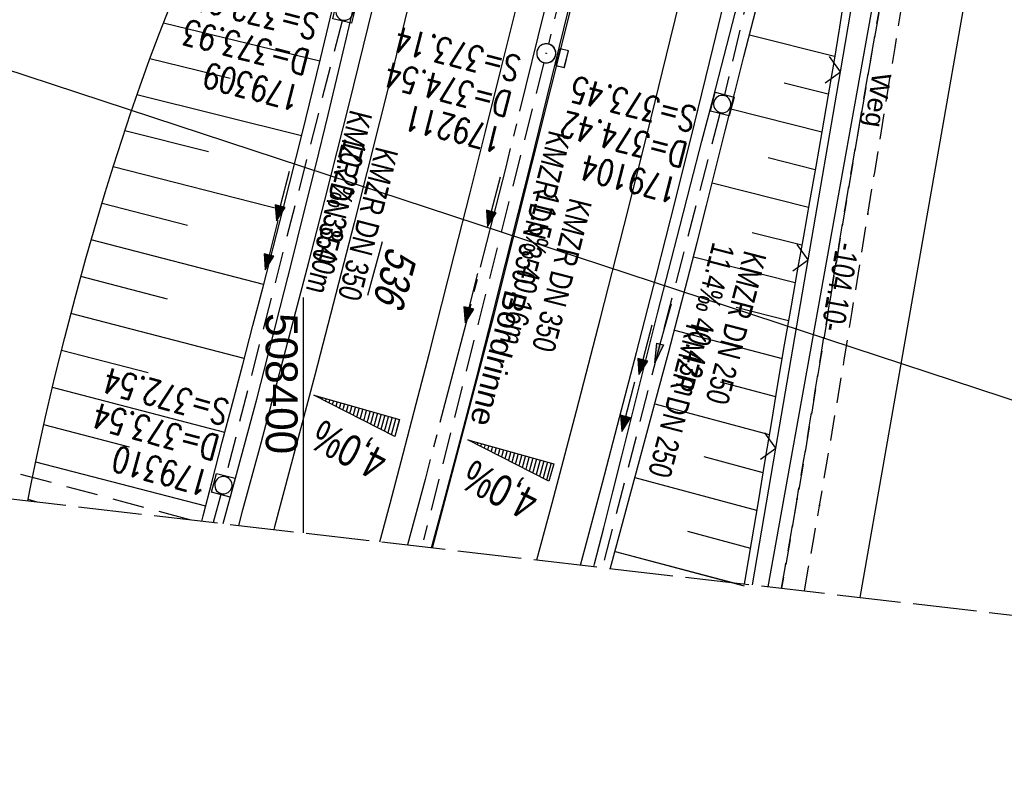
# Model space of a CAD drawing. Extents: x 508275 to 508667, y 447201 to 448341.
# Tile 2 of 33: x 508378 to 508455, y 447201 to 447260. Entities that reach past the tile are written whole.
import ezdxf

# ---------------------------------------------------------------- set-up
doc = ezdxf.new("R2010")
doc.units = 0
doc.header["$LTSCALE"] = 10
doc.header["$MEASUREMENT"] = 0
for name, pattern in [('ACHSE', [5.5, 4, -0.5, 0.5, -0.5]), ('AUSGEZOGEN', [0]), ('LT00', [0]), ('LT11', [0.3, 0.2, -0.1]), ('LT14', [0.6, 0.5, -0.1]), ('LT17', [0.15, 0.1, -0.05]), ('STRICHLINIE2', [0.375, 0.25, -0.125])]:
    doc.linetypes.add(name, pattern=pattern)
doc.layers.get('0').update_dxf_attribs({"linetype": 'LT00'})
for name, color, linetype in [('--EK_FBR', 250, 'LT00'), ('--EK_Halt-Pfeil', 4, 'LT00'), ('--EK_Haltung', 7, 'STRICHLINIE2'), ('--EK_Haltung-Text', 140, 'LT00'), ('--EK_Schacht-Text', 5, 'LT00'), ('--EK_ST-93-1', 30, 'LT17'), ('--EL_DFK_AB_L', 21, 'LT00'), ('--EL_Halt-Pfeil', 4, 'LT00'), ('--EL_Haltung', 182, 'STRICHLINIE2'), ('--EL_Haltung-Text', 182, 'LT00'), ('-AX-093', 35, 'ACHSE'), ('-QUE-40O', 11, 'Continuous'), ('-QUE-40W', 11, 'Continuous'), ('ABSTAND', 8, 'LT00'), ('DFK_AB_FLNR', 7, 'Continuous'), ('DFK_AB_L', 21, 'LT00'), ('DFK_KATASTER', 250, 'LT00'), ('FELDWEG_TEXT', 250, 'Continuous'), ('PFEIL', 140, 'AUSGEZOGEN'), ('RINNE_TEXT', 11, 'Continuous'), ('STROM_FREILTG', 80, 'STROMFREILEITUNG'), ('V126_AFBR_BAB', 250, 'LT00'), ('V126_BOESCH', 250, 'LT00'), ('V126_BOSCHUNG', 250, 'LT00'), ('V126_FELDWEG', 250, 'LT11'), ('V126_GRABEN', 250, 'LT00'), ('V126_H_BORD', 8, 'LT00'), ('V126_KA_MULD', 182, 'LT00'), ('V126_KA_PRUF', 182, 'LT00'), ('V126_LD_MARK', 250, 'LT00'), ('V126_RASTER', 250, 'LT00'), ('V126_SINKK', 182, 'LT00'), ('V126_ZAUN', 40, 'LT00'), ('V127_AFBR_BAB', 250, 'LT00'), ('V127_BOESCH', 250, 'LT00'), ('V127_BOSCHUNG', 250, 'LT00'), ('V127_FELDWEG', 250, 'LT11'), ('V127_GRABEN', 250, 'LT00'), ('V127_H_BORD', 8, 'LT00'), ('V127_KA_MULD', 182, 'LT00'), ('V127_KA_PRUF', 182, 'LT00'), ('V127_LD_MARK', 250, 'LT00'), ('V127_SINKK', 182, 'LT00'), ('V127_ZAUN', 40, 'LT00')]:
    doc.layers.add(name, color=color, linetype=linetype)
doc.layers.add('-BLATT_126-RAND', color=7, linetype='LT14', plot=False)
doc.styles.add('Arial', font='ARIAL.TTF')
doc.styles.add('Beschrift', font='ARIAL.TTF')
doc.styles.add('Haltungsbeschriftung', font='ARIAL.TTF', dxfattribs={"width": 0.75})
doc.styles.add('schachtbeschriftung', font='romans.shx', dxfattribs={"width": 0.75, "height": 2})
doc.styles.get("Standard").update_dxf_attribs({"font": 'ARIAL.TTF'})
doc.styles.add('Strom', font='txt-alt.shx')
doc.linetypes.add('STROMFREILEITUNG', pattern='A,12.7,-5.5,["xx",Strom,S=2.5,R=0,X=-2.6,Y=-0.85],-4.35', length=22.55)

# ---------------------------------------------------------------- blocks, each defined once
blk = doc.blocks.new('SYMB0003')
at = {"color": 0, "linetype": 'ByBlock'}
for p, q in [((-0.015712, 0), (0.010166, 0.012015)), ((0, -0.021257), (-0.015712, 0)), ((0.010166, 0.012015), (0, -0.021257))]:
    blk.add_line(p, q, dxfattribs=at)
for points in [[(-0.031395, 0.499013), (-0.093691, 0.491144), (-0.154509, 0.475528), (-0.21289, 0.452414), (-0.267913, 0.422164), (-0.318712, 0.385257), (-0.364484, 0.342274), (-0.404509, 0.293893), (-0.438154, 0.240877), (-0.464888, 0.184062), (-0.484292, 0.124345), (-0.496058, 0.062667), (-0.5, 0)], [(-0.5, 0), (-0.496058, -0.062667), (-0.484292, -0.124345), (-0.464888, -0.184062), (-0.438154, -0.240877), (-0.404509, -0.293893), (-0.364485, -0.342274), (-0.318712, -0.385257), (-0.267914, -0.422164), (-0.21289, -0.452414), (-0.154509, -0.475529), (-0.093691, -0.491144), (-0.031395, -0.499014), (0.031395, -0.499014)], [(0.5, 0), (0.496057, 0.062667), (0.484292, 0.124345), (0.464888, 0.184062), (0.438153, 0.240877), (0.404509, 0.293893), (0.364484, 0.342274), (0.318712, 0.385257), (0.267913, 0.422164), (0.21289, 0.452414), (0.154509, 0.475528), (0.093691, 0.491144), (0.031395, 0.499013), (-0.031395, 0.499013)], [(0.031395, -0.499014), (0.093691, -0.491144), (0.154509, -0.475529), (0.21289, -0.452414), (0.267914, -0.422164), (0.318712, -0.385257), (0.364485, -0.342274), (0.404509, -0.293893), (0.438154, -0.240877), (0.464889, -0.184062), (0.484292, -0.124345), (0.496058, -0.062667), (0.5, 0)]]:
    blk.add_lwpolyline(points, dxfattribs=at)
blk = doc.blocks.new('SYMB0011')
at = {"color": 0, "linetype": 'ByBlock'}
for p, q in [((0.5, 0), (-0.5, 0)), ((0, 0.5), (0, -0.5))]:
    blk.add_line(p, q, dxfattribs=at)
blk = doc.blocks.new('SYMB0024')
at = {"color": 0, "linetype": 'ByBlock'}
for p, q in [((-0.5, 0.5), (0, 0)), ((0, 0), (0.5, 0.5))]:
    blk.add_line(p, q, dxfattribs=at)
blk = doc.blocks.new('Pfreil3')
at = {"layer": 'PFEIL'}
blk.add_hatch(color=256, dxfattribs=at).paths.add_polyline_path([(-1.549, 0.273), (-1.549, -0.273), (0, 0)])
for p, q in [((-1.549, 0), (-4.831, 0)), ((-1.549, -0.273), (-1.549, 0.273)), ((-1.549, 0.273), (0, 0)), ((0, 0), (-1.549, -0.273))]:
    blk.add_line(p, q, dxfattribs=at)
blk = doc.blocks.new('SYMB0652')
at = {"color": 0, "linetype": 'ByBlock'}
blk.add_lwpolyline([(-0.15, -0.075), (0.15, -0.075), (0.15, 0.075), (-0.15, 0.075), (-0.15, -0.075)], dxfattribs=at)
blk = doc.blocks.new('SYMB1210')
at = {"color": 0, "linetype": 'ByBlock'}
blk.add_line((0.018815, -0.179014), (0.055623, -0.17119), dxfattribs=at)
for points in [[(-0.2, -0.2), (-0.2, 0.2), (0.2, 0.2), (0.2, -0.2), (-0.2, -0.2)], [(0.018815, 0.179014), (-0.018815, 0.179014), (-0.055623, 0.17119), (-0.09, 0.155885), (-0.120444, 0.133766), (-0.145623, 0.105801), (-0.164438, 0.073213), (-0.176067, 0.037424), (-0.18, 0)], [(-0.18, 0), (-0.176067, -0.037424), (-0.164438, -0.073213), (-0.145623, -0.105801), (-0.120444, -0.133766), (-0.09, -0.155885), (-0.055623, -0.17119), (-0.018815, -0.179014), (0.018815, -0.179014)], [(0.18, 0), (0.176067, 0.037424), (0.164438, 0.073213), (0.145623, 0.105801), (0.120444, 0.133766), (0.09, 0.155885), (0.055623, 0.17119), (0.018815, 0.179014)], [(0.055623, -0.17119), (0.09, -0.155885), (0.120444, -0.133766), (0.145623, -0.105801), (0.164438, -0.073213), (0.176067, -0.037424), (0.18, 0)]]:
    blk.add_lwpolyline(points, dxfattribs=at)
blk = doc.blocks.new('SYMB0070')
at = {"color": 0, "linetype": 'ByBlock'}
for p, q in [((-0.5, 0), (0.2, 0)), ((0.5, 0), (0.2, 0.1)), ((0.2, 0.1), (0.2, 0)), ((0.468, 0), (0.21, 0.086)), ((0.21, 0.086), (0.21, -0.086)), ((0.21, -0.086), (0.468, 0)), ((0.22, -0.072), (0.437, 0)), ((0.23, -0.058), (0.405, 0)), ((0.24, -0.045), (0.374, 0)), ((0.342, 0), (0.25, 0.031)), ((0.25, 0.031), (0.25, -0.031)), ((0.25, -0.031), (0.342, 0)), ((0.26, -0.017), (0.31, 0)), ((0.27, -0.003), (0.279, 0))]:
    blk.add_line(p, q, dxfattribs=at)
for points in [[(0.2, 0), (0.2, -0.1), (0.5, 0)], [(0.437, 0), (0.22, 0.072), (0.22, -0.072)], [(0.405, 0), (0.23, 0.058), (0.23, -0.058)], [(0.374, 0), (0.24, 0.045), (0.24, -0.045)], [(0.31, 0), (0.26, 0.017), (0.26, -0.017)], [(0.279, 0), (0.27, 0.003), (0.27, -0.003)]]:
    blk.add_lwpolyline(points, dxfattribs=at)

msp = doc.modelspace()

# ---------------------------------------------------------------- hatches: boundary and pattern name
at = {"layer": '-QUE-40O'}
h = msp.add_hatch(dxfattribs=at)
h.set_pattern_fill('LT_0', color=256, scale=0.3, angle=254.27997, style=0, pattern_type=2)
h.set_pattern_definition([(254.279973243, (88793.88188, -83715.4385), (0.28877913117, -0.08128107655), [0.3])])
h.paths.add_polyline_path([(508412.921, 447226.829), (508419.659, 447224.932), (508419.28, 447223.584)])
at = {"layer": '-QUE-40W'}
h = msp.add_hatch(dxfattribs=at)
h.set_pattern_fill('LT_0', color=256, scale=0.3, angle=254.27997, style=0, pattern_type=2)
h.set_pattern_definition([(254.279973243, (88795.2492, -83715.72953), (0.28877913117, -0.08128107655), [0.3])])
h.paths.add_polyline_path([(508400.812, 447230.331), (508407.55, 447228.434), (508407.171, 447227.087)])

# ---------------------------------------------------------------- linework, layer by layer
at = {"layer": '--EK_FBR', "color": 2}
for points in [[(508410.14, 447218.34), (508414.986, 447236.674), (508420.924, 447260.354), (508426.993, 447285.909), (508432.961, 447312.708), (508437.788, 447335.706), (508441.957, 447356.753), (508446.696, 447382.179), (508450.899, 447406.515), (508454.927, 447431.638), (508458.083, 447453.092), (508461.487, 447478.366), (508465.32, 447509.787), (508467.81, 447532.721), (508470.191, 447557.325), (508472.862, 447588.206), (508474.73, 447612.625)], [(508405.997, 447218.821), (508406.797, 447221.818), (508407.829, 447225.731), (508408.851, 447229.647), (508409.864, 447233.565), (508410.869, 447237.485), (508411.868, 447241.406), (508413.091, 447246.232), (508414.305, 447251.06), (508415.51, 447255.89), (508416.704, 447260.723), (508417.886, 447265.559), (508419.8, 447273.521), (508421.677, 447281.492), (508423.517, 447289.472), (508424.847, 447295.347), (508426.159, 447301.226), (508427.454, 447307.109), (508428.732, 447312.996)], [(508405.997, 447218.821), (508406.797, 447221.818), (508407.829, 447225.731), (508408.851, 447229.647), (508409.864, 447233.565), (508410.869, 447237.485), (508411.868, 447241.406), (508413.091, 447246.232), (508414.305, 447251.06), (508415.51, 447255.89), (508416.704, 447260.723), (508417.886, 447265.559), (508419.8, 447273.521), (508421.677, 447281.492), (508422.041, 447283.073)], [(508410.14, 447218.34), (508414.986, 447236.674), (508420.924, 447260.354), (508425.939, 447281.47)]]:
    msp.add_lwpolyline(points, dxfattribs=at)
at = {"layer": '--EK_FBR', "linetype": 'LT11', "flags": 128}
for points in [[(508437.551, 447215.16), (508437.833, 447216.766), (508438.305, 447219.462), (508438.77, 447222.16), (508439.251, 447224.998), (508439.725, 447227.837), (508440.193, 447230.678), (508440.658, 447233.518), (508441.121, 447236.359), (508441.586, 447239.2), (508442.052, 447242.04), (508442.524, 447244.88), (508443.17, 447248.713), (508443.826, 447252.544), (508444.489, 447256.373), (508445.157, 447260.202), (508445.828, 447264.031), (508446.499, 447267.859), (508447.054, 447271.026), (508447.605, 447274.194), (508448.151, 447277.363), (508448.691, 447280.533), (508449.222, 447283.704), (508449.744, 447286.877), (508450.254, 447290.052), (508450.686, 447292.806), (508451.11, 447295.562), (508451.532, 447298.318), (508451.952, 447301.075), (508452.376, 447303.831), (508452.806, 447306.586), (508453.245, 447309.339), (508453.696, 447312.09), (508454.128, 447314.642), (508454.572, 447317.192), (508455.024, 447319.74), (508455.482, 447322.287), (508455.944, 447324.834), (508456.407, 447327.381), (508456.87, 447329.927), (508457.328, 447332.474), (508457.781, 447335.023), (508458.285, 447337.913), (508458.779, 447340.805), (508459.266, 447343.697), (508459.747, 447346.591), (508460.225, 447349.486), (508460.701, 447352.381), (508461.176, 447355.276), (508462.122, 447361.02), (508463.075, 447366.763), (508464.034, 447372.504), (508465.001, 447378.245), (508465.544, 447381.449), (508466.088, 447384.653), (508466.632, 447387.857), (508467.172, 447391.062), (508467.709, 447394.267), (508468.239, 447397.474), (508468.762, 447400.681), (508469.472, 447405.131), (508470.165, 447409.583), (508470.842, 447414.038), (508471.504, 447418.495), (508472.152, 447422.954), (508472.812, 447427.591), (508473.46, 447432.229), (508474.097, 447436.869), (508474.724, 447441.51), (508475.342, 447446.152), (508475.845, 447449.979), (508476.342, 447453.807), (508476.83, 447457.636), (508477.308, 447461.466), (508477.774, 447465.297), (508478.227, 447469.13), (508478.587, 447472.276), (508478.939, 447475.422), (508479.285, 447478.569), (508479.628, 447481.717), (508479.97, 447484.865), (508480.313, 447488.012), (508480.659, 447491.159), (508481.159, 447495.626), (508481.669, 447500.092), (508482.188, 447504.556), (508482.713, 447509.02), (508483.243, 447513.484), (508483.688, 447517.205), (508484.133, 447520.927), (508484.578, 447524.648), (508485.02, 447528.37), (508485.457, 447532.092), (508485.889, 447535.815), (508486.313, 447539.531), (508486.731, 447543.248), (508487.143, 447546.965), (508487.552, 447550.683), (508487.959, 447554.401), (508488.364, 447558.119), (508488.778, 447560.975), (508489.264, 447563.819), (508489.822, 447566.65), (508490.452, 447569.466), (508491.154, 447572.265), (508491.926, 447575.046), (508492.769, 447577.805), (508493.682, 447580.543)], [(508439.347, 447214.952), (508439.347, 447214.952), (508439.679, 447216.827), (508440.107, 447219.239), (508440.531, 447221.652), (508441.189, 447225.466), (508441.835, 447229.282), (508442.471, 447233.099), (508443.098, 447236.918), (508443.719, 447240.738), (508444.336, 447244.558), (508444.864, 447247.83), (508445.392, 447251.101), (508445.924, 447254.372), (508446.462, 447257.641), (508447.008, 447260.91), (508447.564, 447264.177), (508448.133, 447267.441), (508448.57, 447269.897), (508449.012, 447272.351), (508449.457, 447274.805), (508449.9, 447277.259), (508450.34, 447279.714), (508450.773, 447282.17), (508451.195, 447284.628), (508451.604, 447287.088), (508451.996, 447289.551), (508452.328, 447291.737), (508452.649, 447293.925), (508452.961, 447296.114), (508453.268, 447298.305), (508453.574, 447300.495), (508453.882, 447302.685), (508454.195, 447304.875), (508454.518, 447307.062), (508454.853, 447309.248), (508455.204, 447311.43), (508455.602, 447313.773), (508456.02, 447316.113), (508456.452, 447318.45), (508456.896, 447320.786), (508457.348, 447323.12), (508457.803, 447325.453), (508458.259, 447327.787), (508458.711, 447330.121), (508459.156, 447332.457), (508459.589, 447334.794), (508460.04, 447337.307), (508460.475, 447339.822), (508460.9, 447342.339), (508461.315, 447344.857), (508461.725, 447347.377), (508462.132, 447349.897), (508462.538, 447352.417), (508462.947, 447354.937), (508463.485, 447358.214), (508464.032, 447361.491), (508464.583, 447364.767), (508465.139, 447368.041), (508465.696, 447371.316), (508466.254, 447374.591), (508466.81, 447377.865), (508467.57, 447382.368), (508468.323, 447386.871), (508469.068, 447391.376), (508469.804, 447395.882), (508470.53, 447400.39), (508471.235, 447404.833), (508471.928, 447409.278), (508472.608, 447413.725), (508473.275, 447418.175), (508473.927, 447422.626), (508474.588, 447427.252), (508475.233, 447431.88), (508475.864, 447436.51), (508476.481, 447441.143), (508477.086, 447445.776), (508477.679, 447450.409), (508478.262, 447455.042), (508478.836, 447459.677), (508479.402, 447464.313), (508479.96, 447468.949), (508480.61, 447474.43), (508481.25, 447479.911), (508481.877, 447485.394), (508482.492, 447490.879), (508482.844, 447494.081), (508483.193, 447497.284), (508483.542, 447500.487), (508483.892, 447503.689), (508484.247, 447506.891), (508484.608, 447510.093), (508484.977, 447513.293), (508485.308, 447516.086), (508485.644, 447518.878), (508485.984, 447521.67), (508486.325, 447524.462), (508486.664, 447527.255), (508486.999, 447530.048), (508487.327, 447532.843), (508487.646, 447535.638), (508487.894, 447537.869), (508488.137, 447540.101), (508488.38, 447542.332), (508488.626, 447544.563), (508488.878, 447546.793), (508489.141, 447549.021), (508489.416, 447551.248), (508489.709, 447553.471), (508490.021, 447555.692), (508490.357, 447557.908), (508490.75, 447560.301), (508491.17, 447562.69), (508491.616, 447565.074), (508492.082, 447567.455), (508492.566, 447569.834), (508493.064, 447572.21), (508493.573, 447574.584), (508494.088, 447576.957), (508494.607, 447579.33)]]:
    msp.add_lwpolyline(points, dxfattribs=at)
at = {"layer": '--EK_FBR'}
for points in [[(508421.768, 447216.991), (508422.131, 447218.344), (508423.488, 447223.459), (508424.833, 447228.577), (508426.164, 447233.698), (508427.699, 447239.679), (508429.214, 447245.666), (508430.707, 447251.658), (508432.179, 447257.655), (508433.416, 447262.768), (508434.638, 447267.885), (508435.847, 447273.005), (508437.045, 447278.127), (508438.233, 447283.252), (508439.245, 447287.649), (508440.25, 447292.048), (508441.245, 447296.449), (508442.23, 447300.852), (508443.202, 447305.258), (508444.161, 447309.667), (508445.028, 447313.719)], [(508394.917, 447220.106), (508395.25, 447221.329), (508396.561, 447226.187), (508397.859, 447231.049), (508399.144, 447235.914), (508400.414, 447240.783), (508401.669, 447245.656), (508403.579, 447253.203), (508405.449, 447260.76), (508407.281, 447268.326), (508408.244, 447272.372), (508409.196, 447276.419), (508410.14, 447280.469), (508411.076, 447284.521), (508412.005, 447288.574), (508412.929, 447292.629), (508413.807, 447296.501), (508414.679, 447300.374), (508415.544, 447304.248), (508416.401, 447308.125), (508417.247, 447312.003)], [(508394.917, 447220.106), (508395.25, 447221.329), (508396.561, 447226.187), (508397.859, 447231.049), (508399.144, 447235.914), (508400.414, 447240.783), (508401.669, 447245.656), (508403.579, 447253.203), (508405.449, 447260.76), (508407.281, 447268.326), (508408.244, 447272.371), (508409.196, 447276.419), (508410.14, 447280.469), (508411.076, 447284.521), (508411.717, 447287.317)], [(508421.768, 447216.991), (508422.131, 447218.344), (508423.488, 447223.459), (508424.833, 447228.577), (508426.164, 447233.698), (508427.699, 447239.679), (508429.214, 447245.666), (508430.707, 447251.658), (508432.179, 447257.655), (508433.416, 447262.768), (508434.638, 447267.885), (508435.847, 447273.005), (508436.784, 447277.012)]]:
    msp.add_lwpolyline(points, dxfattribs=at)
at = {"layer": '--EK_Haltung'}
for p, q in [((508428.2, 447295.143), (508419.245, 447257.919)), ((508442.041, 447291.855), (508433.062, 447253.93)), ((508403.028, 447259.746), (508393.899, 447223.99)), ((508418.886, 447256.461), (508409.429, 447218.975)), ((508432.702, 447252.475), (508423.458, 447216.795)), ((508393.514, 447222.542), (508392.908, 447220.339))]:
    msp.add_line(p, q, dxfattribs=at)
at = {"layer": '--EK_ST-93-1', "ltscale": 2.5}
msp.add_line((508391.079, 447220.551), (508368.886, 447226.504), dxfattribs=at)
at = {"layer": '--EL_DFK_AB_L'}
msp.add_line((508449.188, 447286.001), (508436.468, 447215.286), dxfattribs=at)
at = {"layer": '--EL_Haltung'}
for p, q in [((508428.2, 447295.143), (508419.245, 447257.919)), ((508442.041, 447291.855), (508433.062, 447253.93)), ((508403.028, 447259.746), (508393.899, 447223.99)), ((508418.886, 447256.461), (508409.429, 447218.975)), ((508432.702, 447252.475), (508423.458, 447216.795)), ((508393.514, 447222.542), (508392.908, 447220.339))]:
    msp.add_line(p, q, dxfattribs=at)
at = {"layer": '-AX-093', "ltscale": 0.2}
msp.add_lwpolyline([(508449.23, 447408.701), (508447.134, 447396.259), (508444.959, 447383.831), (508442.705, 447371.416), (508440.372, 447359.016), (508437.961, 447346.631), (508435.472, 447334.262), (508432.904, 447321.909), (508430.258, 447309.572), (508427.533, 447297.252), (508424.731, 447284.95), (508421.851, 447272.665), (508418.892, 447260.4), (508415.856, 447248.153), (508412.743, 447235.926), (508409.552, 447223.718), (508408.171, 447218.568)], dxfattribs=at)
at = {"layer": '-BLATT_126-RAND'}
msp.add_lwpolyline([(508381.629, 448152.85), (508275.043, 447234.011), (508560.131, 447200.941), (508666.717, 448119.779), (508381.629, 448152.85)], dxfattribs=at)
at = {"layer": '-QUE-40O', "flags": 128}
msp.add_lwpolyline([(508419.28, 447223.584), (508412.921, 447226.829), (508419.659, 447224.932), (508419.28, 447223.584)], dxfattribs=at)
at = {"layer": '-QUE-40W', "flags": 128}
msp.add_lwpolyline([(508407.171, 447227.087), (508400.812, 447230.331), (508407.55, 447228.434), (508407.171, 447227.087)], dxfattribs=at)
at = {"layer": 'DFK_AB_L'}
msp.add_line((508449.188, 447286.001), (508436.468, 447215.286), dxfattribs=at)
at = {"layer": 'DFK_KATASTER'}
msp.add_line((508456.021, 447284.671), (508443.706, 447214.446), dxfattribs=at)
at = {"layer": 'STROM_FREILTG', "ltscale": 0.05, "flags": 128}
msp.add_lwpolyline([(508534.847, 447203.874), (508527.633, 447206.267), (508356.703, 447262.522), (508278.23, 447261.49)], dxfattribs=at)
at = {"layer": 'V126_AFBR_BAB', "color": 0}
for points in [[(508410.14, 447218.34), (508414.986, 447236.674), (508420.924, 447260.354), (508426.993, 447285.909), (508432.961, 447312.708), (508437.788, 447335.706), (508441.957, 447356.753), (508446.696, 447382.179), (508450.899, 447406.515), (508454.927, 447431.638), (508458.083, 447453.092), (508461.487, 447478.366), (508465.32, 447509.787), (508467.81, 447532.721), (508470.191, 447557.325), (508472.862, 447588.206), (508474.73, 447612.625)], [(508405.997, 447218.821), (508406.797, 447221.818), (508407.829, 447225.731), (508408.851, 447229.647), (508409.864, 447233.565), (508410.869, 447237.485), (508411.868, 447241.406), (508413.091, 447246.232), (508414.305, 447251.06), (508415.51, 447255.89), (508416.704, 447260.723), (508417.886, 447265.559), (508419.8, 447273.521), (508421.677, 447281.492), (508423.517, 447289.472), (508424.847, 447295.347), (508426.159, 447301.226), (508427.454, 447307.109), (508428.732, 447312.996)]]:
    msp.add_lwpolyline(points, dxfattribs=at)
at = {"layer": 'V126_AFBR_BAB'}
for points in [[(508421.768, 447216.991), (508422.131, 447218.344), (508423.488, 447223.459), (508424.833, 447228.577), (508426.164, 447233.698), (508427.699, 447239.679), (508429.214, 447245.666), (508430.707, 447251.658), (508432.179, 447257.655), (508433.416, 447262.768), (508434.638, 447267.885), (508435.847, 447273.005), (508437.045, 447278.127), (508438.233, 447283.252), (508439.245, 447287.649), (508440.25, 447292.048), (508441.245, 447296.449), (508442.23, 447300.852), (508443.202, 447305.258), (508444.161, 447309.667), (508445.028, 447313.719)], [(508394.917, 447220.106), (508395.25, 447221.329), (508396.561, 447226.187), (508397.859, 447231.049), (508399.144, 447235.914), (508400.414, 447240.783), (508401.669, 447245.656), (508403.579, 447253.203), (508405.449, 447260.76), (508407.281, 447268.326), (508408.244, 447272.372), (508409.196, 447276.419), (508410.14, 447280.469), (508411.076, 447284.521), (508412.005, 447288.574), (508412.929, 447292.629), (508413.807, 447296.501), (508414.679, 447300.374), (508415.544, 447304.248), (508416.401, 447308.125), (508417.247, 447312.003)]]:
    msp.add_lwpolyline(points, dxfattribs=at)
at = {"layer": 'V126_BOESCH'}
for points in [[(508442.519, 447261.988), (508442.09, 447259.243), (508441.643, 447256.501), (508441.182, 447253.763), (508440.71, 447251.027), (508440.231, 447248.293), (508439.746, 447245.56), (508439.261, 447242.827), (508438.776, 447240.092), (508438.297, 447237.357), (508437.767, 447234.28), (508437.244, 447231.201), (508436.728, 447228.12), (508436.214, 447225.039), (508435.703, 447221.958), (508435.19, 447218.879), (508434.675, 447215.802), (508434.624, 447215.5)], [(508378.357, 447222.027), (508378.623, 447223.378), (508379.062, 447225.509), (508379.747, 447228.643), (508380.478, 447231.765), (508381.251, 447234.875), (508382.065, 447237.974), (508382.916, 447241.061), (508383.802, 447244.136), (508384.433, 447246.25), (508385.082, 447248.358), (508385.752, 447250.459), (508386.446, 447252.553), (508387.167, 447254.639), (508387.917, 447256.717), (508388.699, 447258.786), (508389.517, 447260.846)]]:
    msp.add_lwpolyline(points, dxfattribs=at)
at = {"layer": 'V126_BOSCHUNG'}
for p, q in [((508401.29, 447256.578), (508389.005, 447259.567)), ((508435.036, 447258.656), (508441.718, 447256.958)), ((508394.253, 447255.202), (508387.931, 447256.754)), ((508437.758, 447254.87), (508441.222, 447254.001)), ((508399.849, 447250.713), (508386.922, 447253.94)), ((508433.558, 447252.829), (508440.712, 447251.036)), ((508392.54, 447249.445), (508385.962, 447251.101)), ((508436.509, 447248.997), (508440.192, 447248.074)), ((508398.374, 447244.857), (508385.052, 447248.263)), ((508432.095, 447247.01), (508439.667, 447245.113)), ((508390.902, 447243.671), (508384.178, 447245.404)), ((508396.869, 447239.021), (508383.337, 447242.536)), ((508435.251, 447243.127), (508439.141, 447242.152)), ((508430.624, 447241.205), (508438.616, 447239.179)), ((508389.317, 447237.883), (508382.522, 447239.648)), ((508433.989, 447237.257), (508438.097, 447236.203)), ((508395.352, 447233.216), (508381.739, 447236.752)), ((508429.13, 447235.432), (508437.585, 447233.212)), ((508387.791, 447232.081), (508380.991, 447233.847)), ((508393.83, 447227.412), (508380.279, 447230.932)), ((508432.724, 447231.387), (508437.081, 447230.23)), ((508427.595, 447229.658), (508436.582, 447227.245)), ((508386.339, 447226.259), (508379.605, 447228.008)), ((508431.451, 447225.516), (508436.087, 447224.272)), ((508392.32, 447221.605), (508378.971, 447225.073)), ((508426.034, 447223.864), (508435.593, 447221.298)), ((508379.095, 447221.941), (508378.375, 447222.128)), ((508430.175, 447219.646), (508435.098, 447218.325)), ((508424.473, 447218.058), (508433.684, 447215.609))]:
    msp.add_line(p, q, dxfattribs=at)
at = {"layer": 'V126_FELDWEG', "flags": 128}
for points in [[(508493.682, 447580.543), (508492.769, 447577.805), (508491.926, 447575.046), (508491.154, 447572.265), (508490.452, 447569.466), (508489.822, 447566.65), (508489.264, 447563.819), (508488.778, 447560.975), (508488.364, 447558.119), (508487.959, 447554.401), (508487.552, 447550.683), (508487.143, 447546.965), (508486.731, 447543.248), (508486.313, 447539.531), (508485.889, 447535.815), (508485.457, 447532.092), (508485.02, 447528.37), (508484.578, 447524.648), (508484.133, 447520.927), (508483.688, 447517.205), (508483.243, 447513.484), (508482.713, 447509.02), (508482.188, 447504.556), (508481.669, 447500.092), (508481.159, 447495.626), (508480.659, 447491.159), (508480.313, 447488.012), (508479.97, 447484.865), (508479.628, 447481.717), (508479.285, 447478.569), (508478.939, 447475.422), (508478.587, 447472.276), (508478.227, 447469.13), (508477.774, 447465.297), (508477.308, 447461.466), (508476.83, 447457.636), (508476.342, 447453.807), (508475.845, 447449.979), (508475.342, 447446.152), (508474.724, 447441.51), (508474.097, 447436.869), (508473.46, 447432.229), (508472.812, 447427.591), (508472.152, 447422.954), (508471.504, 447418.495), (508470.842, 447414.038), (508470.165, 447409.583), (508469.472, 447405.131), (508468.762, 447400.681), (508468.239, 447397.474), (508467.709, 447394.267), (508467.172, 447391.062), (508466.632, 447387.857), (508466.088, 447384.653), (508465.544, 447381.449), (508465.001, 447378.245), (508464.034, 447372.504), (508463.075, 447366.763), (508462.122, 447361.02), (508461.176, 447355.276), (508460.701, 447352.381), (508460.225, 447349.486), (508459.747, 447346.591), (508459.266, 447343.697), (508458.779, 447340.805), (508458.285, 447337.913), (508457.781, 447335.023), (508457.328, 447332.474), (508456.87, 447329.927), (508456.407, 447327.381), (508455.944, 447324.834), (508455.482, 447322.287), (508455.024, 447319.74), (508454.572, 447317.192), (508454.128, 447314.642), (508453.696, 447312.09), (508453.245, 447309.339), (508452.806, 447306.586), (508452.376, 447303.831), (508451.952, 447301.075), (508451.532, 447298.318), (508451.11, 447295.562), (508450.686, 447292.806), (508450.254, 447290.052), (508449.744, 447286.877), (508449.222, 447283.704), (508448.691, 447280.533), (508448.151, 447277.363), (508447.605, 447274.194), (508447.054, 447271.026), (508446.499, 447267.859), (508445.828, 447264.031), (508445.157, 447260.202), (508444.489, 447256.373), (508443.826, 447252.544), (508443.17, 447248.713), (508442.524, 447244.88), (508442.052, 447242.04), (508441.586, 447239.2), (508441.121, 447236.359), (508440.658, 447233.518), (508440.193, 447230.678), (508439.725, 447227.837), (508439.251, 447224.998), (508438.77, 447222.16), (508438.305, 447219.462), (508437.833, 447216.766), (508437.551, 447215.16)], [(508439.347, 447214.952), (508439.679, 447216.827), (508440.107, 447219.239), (508440.531, 447221.652), (508441.189, 447225.466), (508441.835, 447229.282), (508442.471, 447233.099), (508443.098, 447236.918), (508443.719, 447240.738), (508444.336, 447244.558), (508444.864, 447247.83), (508445.392, 447251.101), (508445.924, 447254.372), (508446.462, 447257.641), (508447.008, 447260.91), (508447.564, 447264.177), (508448.133, 447267.441), (508448.57, 447269.897), (508449.012, 447272.351), (508449.457, 447274.805), (508449.9, 447277.259), (508450.34, 447279.714), (508450.773, 447282.17), (508451.195, 447284.628), (508451.604, 447287.088), (508451.996, 447289.551), (508452.328, 447291.737), (508452.649, 447293.925), (508452.961, 447296.114), (508453.268, 447298.305), (508453.574, 447300.495), (508453.882, 447302.685), (508454.195, 447304.875), (508454.518, 447307.062), (508454.853, 447309.248), (508455.204, 447311.43), (508455.602, 447313.773), (508456.02, 447316.113), (508456.452, 447318.45), (508456.896, 447320.786), (508457.348, 447323.12), (508457.803, 447325.453), (508458.259, 447327.787), (508458.711, 447330.121), (508459.156, 447332.457), (508459.589, 447334.794), (508460.04, 447337.307), (508460.475, 447339.822), (508460.9, 447342.339), (508461.315, 447344.857), (508461.725, 447347.377), (508462.132, 447349.897), (508462.538, 447352.417), (508462.947, 447354.937), (508463.485, 447358.214), (508464.032, 447361.491), (508464.583, 447364.767), (508465.139, 447368.041), (508465.696, 447371.316), (508466.254, 447374.591), (508466.81, 447377.865), (508467.57, 447382.368), (508468.323, 447386.871), (508469.068, 447391.376), (508469.804, 447395.882), (508470.53, 447400.39), (508471.235, 447404.833), (508471.928, 447409.278), (508472.608, 447413.725), (508473.275, 447418.175), (508473.927, 447422.626), (508474.588, 447427.252), (508475.233, 447431.88), (508475.864, 447436.51), (508476.481, 447441.143), (508477.086, 447445.776), (508477.679, 447450.409), (508478.262, 447455.042), (508478.836, 447459.677), (508479.402, 447464.313), (508479.96, 447468.949), (508480.61, 447474.43), (508481.25, 447479.911), (508481.877, 447485.394), (508482.492, 447490.879), (508482.844, 447494.081), (508483.193, 447497.284), (508483.542, 447500.487), (508483.892, 447503.689), (508484.247, 447506.891), (508484.608, 447510.093), (508484.977, 447513.293), (508485.308, 447516.086), (508485.644, 447518.878), (508485.984, 447521.67), (508486.325, 447524.462), (508486.664, 447527.255), (508486.999, 447530.048), (508487.327, 447532.843), (508487.646, 447535.638), (508487.894, 447537.869), (508488.137, 447540.101), (508488.38, 447542.332), (508488.626, 447544.563), (508488.878, 447546.793), (508489.141, 447549.021), (508489.416, 447551.248), (508489.709, 447553.471), (508490.021, 447555.692), (508490.357, 447557.908), (508490.75, 447560.301), (508491.17, 447562.69), (508491.616, 447565.074), (508492.082, 447567.455), (508492.566, 447569.834), (508493.064, 447572.21), (508493.573, 447574.584), (508494.088, 447576.957), (508494.607, 447579.33)]]:
    msp.add_lwpolyline(points, dxfattribs=at)
at = {"layer": 'V126_GRABEN'}
for points in [[(508392.02, 447220.442), (508392.124, 447220.845), (508392.829, 447223.572), (508393.626, 447226.63), (508394.426, 447229.686), (508395.227, 447232.743), (508396.028, 447235.799), (508396.826, 447238.856), (508397.619, 447241.914), (508398.404, 447244.974), (508399.887, 447250.863), (508401.334, 447256.761), (508402.744, 447262.668)], [(508393.693, 447220.248), (508394.408, 447222.845), (508395.375, 447226.431), (508396.326, 447230.022), (508397.261, 447233.617), (508398.182, 447237.215), (508399.091, 447240.817), (508399.989, 447244.421), (508400.965, 447248.387), (508401.93, 447252.355), (508402.886, 447256.325), (508403.835, 447260.297)], [(508422.81, 447216.87), (508422.866, 447217.088), (508423.586, 447219.909), (508424.299, 447222.731), (508425.008, 447225.555), (508425.714, 447228.38), (508426.42, 447231.205), (508427.129, 447234.029), (508427.841, 447236.852), (508428.696, 447240.211), (508429.558, 447243.569), (508430.425, 447246.926), (508431.295, 447250.281), (508432.166, 447253.637), (508433.036, 447256.993), (508433.905, 447260.35)], [(508424.116, 447216.719), (508424.126, 447216.758), (508424.879, 447219.577), (508425.637, 447222.395), (508426.398, 447225.212), (508427.157, 447228.029), (508427.914, 447230.847), (508428.665, 447233.666), (508429.407, 447236.488), (508430.163, 447239.406), (508430.91, 447242.326), (508431.65, 447245.248), (508432.387, 447248.172), (508433.122, 447251.095), (508433.858, 447254.019), (508434.598, 447256.942), (508435.345, 447259.863)]]:
    msp.add_lwpolyline(points, dxfattribs=at)
at = {"layer": 'V126_H_BORD'}
msp.add_lwpolyline([(508410.066, 447218.349), (508410.944, 447221.636), (508412.271, 447226.656), (508413.582, 447231.68), (508414.876, 447236.709), (508415.878, 447240.651), (508416.869, 447244.595), (508417.852, 447248.541), (508418.828, 447252.489), (508419.798, 447256.439), (508420.764, 447260.39), (508421.801, 447264.648), (508422.832, 447268.908), (508423.857, 447273.17), (508424.872, 447277.433), (508425.878, 447281.699), (508426.871, 447285.968), (508427.894, 447290.428), (508428.904, 447294.89), (508429.902, 447299.356), (508430.891, 447303.823), (508431.871, 447308.293), (508432.844, 447312.764)], dxfattribs=at)
at = {"layer": 'V126_LD_MARK'}
for points in [[(508439.353, 447414.494), (508437.645, 447404.06), (508435.882, 447393.636), (508434.064, 447383.222), (508432.189, 447372.817), (508430.258, 447362.424), (508427.646, 447348.851), (508424.937, 447335.297), (508422.13, 447321.763), (508419.225, 447308.25), (508416.222, 447294.759), (508413.123, 447281.289), (508409.927, 447267.842), (508406.99, 447255.848), (508403.976, 447243.873), (508400.887, 447231.918), (508397.722, 447219.982), (508397.669, 447219.787)], [(508418.341, 447217.389), (508419.531, 447221.84), (508421.445, 447229.103), (508423.331, 447236.374), (508425.189, 447243.653), (508427.016, 447250.938), (508428.812, 447258.232), (508430.386, 447264.737), (508431.935, 447271.249), (508433.461, 447277.766), (508434.965, 447284.288), (508436.449, 447290.814), (508437.914, 447297.345), (508439.361, 447303.88), (508440.791, 447310.419), (508441.833, 447315.229)]]:
    msp.add_lwpolyline(points, dxfattribs=at)
at = {"layer": 'V126_RASTER'}
msp.add_line((508399.999, 447219.516), (508399.999, 447238.015), dxfattribs=at)
at = {"layer": 'V126_ZAUN'}
for p, q in [((508442.182, 447255.741), (508444.721, 447270.525)), ((508439.642, 447240.958), (508442.182, 447255.741)), ((508437.103, 447226.174), (508439.642, 447240.958)), ((508435.257, 447215.426), (508437.103, 447226.174))]:
    msp.add_line(p, q, dxfattribs=at)
at = {"layer": 'V127_AFBR_BAB'}
for points in [[(508394.917, 447220.106), (508395.25, 447221.329), (508396.561, 447226.187), (508397.859, 447231.049), (508399.144, 447235.914), (508400.414, 447240.783), (508401.669, 447245.656), (508403.579, 447253.203), (508405.449, 447260.76), (508407.281, 447268.326), (508408.244, 447272.371), (508409.196, 447276.419), (508410.14, 447280.469), (508411.076, 447284.521), (508411.717, 447287.317)], [(508421.768, 447216.991), (508422.131, 447218.344), (508423.488, 447223.459), (508424.833, 447228.577), (508426.164, 447233.698), (508427.699, 447239.679), (508429.214, 447245.666), (508430.707, 447251.658), (508432.179, 447257.655), (508433.416, 447262.768), (508434.638, 447267.885), (508435.847, 447273.005), (508436.784, 447277.012)]]:
    msp.add_lwpolyline(points, dxfattribs=at)
at = {"layer": 'V127_AFBR_BAB', "color": 0}
for points in [[(508405.997, 447218.821), (508406.797, 447221.818), (508407.829, 447225.731), (508408.851, 447229.647), (508409.864, 447233.565), (508410.869, 447237.485), (508411.868, 447241.406), (508413.091, 447246.232), (508414.305, 447251.06), (508415.51, 447255.89), (508416.704, 447260.723), (508417.886, 447265.559), (508419.8, 447273.521), (508421.677, 447281.492), (508422.041, 447283.073)], [(508410.14, 447218.34), (508414.986, 447236.674), (508420.924, 447260.354), (508425.939, 447281.47)]]:
    msp.add_lwpolyline(points, dxfattribs=at)
at = {"layer": 'V127_BOESCH'}
for points in [[(508444.097, 447274.005), (508443.892, 447272.114), (508443.595, 447269.652), (508443.272, 447267.193), (508442.928, 447264.738), (508442.519, 447261.988), (508442.09, 447259.243), (508441.643, 447256.501), (508441.182, 447253.763), (508440.71, 447251.027), (508440.231, 447248.293), (508439.746, 447245.56), (508439.261, 447242.827), (508438.776, 447240.092), (508438.297, 447237.357), (508437.767, 447234.28), (508437.244, 447231.201), (508436.728, 447228.12), (508436.214, 447225.039), (508435.703, 447221.958), (508435.19, 447218.879), (508434.675, 447215.801), (508434.624, 447215.5)], [(508378.357, 447222.027), (508378.623, 447223.378), (508379.062, 447225.509), (508379.747, 447228.643), (508380.478, 447231.765), (508381.251, 447234.875), (508382.065, 447237.974), (508382.916, 447241.061), (508383.802, 447244.136), (508384.433, 447246.25), (508385.082, 447248.358), (508385.752, 447250.459), (508386.446, 447252.553), (508387.167, 447254.639), (508387.917, 447256.717), (508388.699, 447258.786), (508389.517, 447260.846)]]:
    msp.add_lwpolyline(points, dxfattribs=at)
at = {"layer": 'V127_BOSCHUNG'}
for p, q in [((508401.29, 447256.578), (508389.005, 447259.567)), ((508435.036, 447258.656), (508441.718, 447256.958)), ((508394.253, 447255.202), (508387.931, 447256.754)), ((508437.758, 447254.87), (508441.222, 447254.001)), ((508399.849, 447250.713), (508386.922, 447253.94)), ((508433.558, 447252.829), (508440.712, 447251.036)), ((508392.54, 447249.445), (508385.962, 447251.101)), ((508436.509, 447248.997), (508440.192, 447248.074)), ((508398.374, 447244.857), (508385.052, 447248.263)), ((508432.095, 447247.01), (508439.667, 447245.113)), ((508390.902, 447243.671), (508384.178, 447245.404)), ((508396.869, 447239.021), (508383.337, 447242.536)), ((508435.251, 447243.127), (508439.141, 447242.152)), ((508430.624, 447241.205), (508438.616, 447239.179)), ((508389.317, 447237.883), (508382.522, 447239.648)), ((508433.989, 447237.257), (508438.097, 447236.203)), ((508395.351, 447233.216), (508381.739, 447236.752)), ((508429.13, 447235.432), (508437.585, 447233.212)), ((508387.791, 447232.081), (508380.991, 447233.847)), ((508393.83, 447227.412), (508380.279, 447230.932)), ((508432.724, 447231.387), (508437.081, 447230.23)), ((508427.595, 447229.658), (508436.582, 447227.245)), ((508386.339, 447226.259), (508379.605, 447228.008)), ((508431.451, 447225.516), (508436.087, 447224.272)), ((508392.32, 447221.605), (508378.971, 447225.073)), ((508426.034, 447223.864), (508435.593, 447221.298)), ((508430.175, 447219.646), (508435.098, 447218.325)), ((508424.473, 447218.058), (508434.602, 447215.365))]:
    msp.add_line(p, q, dxfattribs=at)
at = {"layer": 'V127_FELDWEG', "flags": 128}
for points in [[(508437.551, 447215.16), (508437.833, 447216.766), (508438.305, 447219.462), (508438.77, 447222.16), (508439.251, 447224.998), (508439.725, 447227.837), (508440.193, 447230.677), (508440.658, 447233.518), (508441.121, 447236.359), (508441.586, 447239.2), (508442.052, 447242.04), (508442.524, 447244.88), (508443.17, 447248.713), (508443.826, 447252.544), (508444.489, 447256.373), (508445.157, 447260.202), (508445.828, 447264.031), (508446.499, 447267.859), (508447.054, 447271.026), (508447.34, 447272.672)], [(508439.347, 447214.952), (508439.679, 447216.827), (508440.107, 447219.239), (508440.531, 447221.652), (508441.189, 447225.466), (508441.835, 447229.282), (508442.471, 447233.099), (508443.098, 447236.918), (508443.719, 447240.738), (508444.336, 447244.558), (508444.864, 447247.83), (508445.392, 447251.101), (508445.924, 447254.372), (508446.462, 447257.641), (508447.008, 447260.91), (508447.564, 447264.177), (508448.133, 447267.441), (508448.57, 447269.897), (508448.951, 447272.01)]]:
    msp.add_lwpolyline(points, dxfattribs=at)
at = {"layer": 'V127_GRABEN'}
for points in [[(508392.02, 447220.442), (508392.124, 447220.845), (508392.829, 447223.572), (508393.626, 447226.63), (508394.426, 447229.686), (508395.227, 447232.743), (508396.028, 447235.799), (508396.826, 447238.856), (508397.619, 447241.914), (508398.404, 447244.974), (508399.887, 447250.863), (508401.334, 447256.761), (508402.744, 447262.668), (508404.117, 447268.584), (508404.618, 447270.785), (508405.117, 447272.985), (508405.615, 447275.186), (508406.117, 447277.385), (508406.625, 447279.583), (508407.142, 447281.779), (508407.671, 447283.973), (508408.176, 447286.017), (508408.691, 447288.06), (508408.806, 447288.514)], [(508393.693, 447220.248), (508394.408, 447222.845), (508395.375, 447226.431), (508396.326, 447230.022), (508397.261, 447233.617), (508398.182, 447237.215), (508399.091, 447240.817), (508399.989, 447244.421), (508400.965, 447248.387), (508401.93, 447252.355), (508402.886, 447256.325), (508403.835, 447260.297), (508404.776, 447264.27), (508405.712, 447268.245), (508406.611, 447272.084), (508407.503, 447275.925), (508408.388, 447279.767), (508409.264, 447283.611), (508409.726, 447285.657), (508410.186, 447287.702), (508410.237, 447287.926)], [(508422.81, 447216.87), (508422.866, 447217.088), (508423.586, 447219.909), (508424.299, 447222.731), (508425.008, 447225.555), (508425.714, 447228.38), (508426.42, 447231.204), (508427.129, 447234.029), (508427.841, 447236.852), (508428.696, 447240.211), (508429.558, 447243.569), (508430.425, 447246.925), (508431.295, 447250.281), (508432.166, 447253.637), (508433.036, 447256.993), (508433.905, 447260.35), (508434.633, 447263.179), (508435.355, 447266.01), (508436.071, 447268.843), (508436.776, 447271.678), (508437.47, 447274.516), (508437.951, 447276.532)], [(508424.116, 447216.719), (508424.126, 447216.758), (508424.879, 447219.577), (508425.637, 447222.395), (508426.398, 447225.212), (508427.157, 447228.029), (508427.914, 447230.847), (508428.665, 447233.666), (508429.407, 447236.488), (508430.163, 447239.406), (508430.91, 447242.326), (508431.65, 447245.248), (508432.387, 447248.172), (508433.122, 447251.095), (508433.858, 447254.019), (508434.598, 447256.942), (508435.345, 447259.863), (508435.947, 447262.192), (508436.551, 447264.521), (508437.156, 447266.849), (508437.759, 447269.178), (508438.358, 447271.508), (508438.948, 447273.84), (508439.464, 447275.91)]]:
    msp.add_lwpolyline(points, dxfattribs=at)
at = {"layer": 'V127_H_BORD'}
msp.add_lwpolyline([(508410.066, 447218.349), (508410.944, 447221.636), (508412.271, 447226.656), (508413.582, 447231.68), (508414.876, 447236.709), (508415.878, 447240.651), (508416.869, 447244.595), (508417.852, 447248.541), (508418.828, 447252.489), (508419.798, 447256.439), (508420.764, 447260.39), (508421.801, 447264.648), (508422.832, 447268.908), (508423.857, 447273.17), (508424.872, 447277.433), (508425.834, 447281.513)], dxfattribs=at)
at = {"layer": 'V127_LD_MARK'}
for points in [[(508414.269, 447286.268), (508413.123, 447281.289), (508409.927, 447267.842), (508406.99, 447255.848), (508403.976, 447243.873), (508400.887, 447231.918), (508397.722, 447219.982), (508397.669, 447219.787)], [(508418.341, 447217.389), (508419.531, 447221.84), (508421.445, 447229.103), (508423.331, 447236.374), (508425.189, 447243.653), (508427.016, 447250.938), (508428.812, 447258.232), (508430.386, 447264.737), (508431.935, 447271.249), (508433.461, 447277.766), (508433.59, 447278.325)]]:
    msp.add_lwpolyline(points, dxfattribs=at)
at = {"layer": 'V127_ZAUN'}
for p, q in [((508442.182, 447255.741), (508444.721, 447270.525)), ((508439.642, 447240.958), (508442.182, 447255.741)), ((508437.103, 447226.174), (508439.642, 447240.958)), ((508435.257, 447215.426), (508437.103, 447226.174))]:
    msp.add_line(p, q, dxfattribs=at)

# ---------------------------------------------------------------- block references
at = {"layer": '--EK_Halt-Pfeil', "yscale": 4, "zscale": 4}
for p, xscale, rotation in [((508397.495, 447242.117), 4.000000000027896, 255.6778199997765), ((508413.188, 447237.96), 4.000000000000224, 255.8405299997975), ((508426.852, 447233.885), 3.999999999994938, 255.4754600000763)]:
    msp.add_blockref('SYMB0070', p, dxfattribs=dict(at, xscale=xscale, rotation=rotation))
at = {"layer": '--EL_Halt-Pfeil', "yscale": 4, "zscale": 4}
for p, xscale, rotation in [((508398.373, 447245.963), 4.000000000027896, 255.6778199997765), ((508414.949, 447245.534), 4.000000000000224, 255.8405299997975), ((508425.498, 447229.427), 3.999999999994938, 255.4754600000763)]:
    msp.add_blockref('SYMB0070', p, dxfattribs=dict(at, xscale=xscale, rotation=rotation))
at = {"layer": 'PFEIL', "rotation": 254.3506508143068}
msp.add_blockref('Pfreil3', (508427.599, 447232.864), dxfattribs=at)
at = {"layer": 'V126_FELDWEG', "xscale": 0.100000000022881, "yscale": 0.09999999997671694, "zscale": 0.1, "rotation": 263.3832000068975}
for p in [(508442.524, 447244.88), (508444.336, 447244.558), (508438.77, 447222.16), (508440.531, 447221.652)]:
    msp.add_blockref('SYMB0011', p, dxfattribs=at)
at = {"layer": 'V126_KA_MULD', "zscale": 3.8}
for p, xscale, yscale, rotation in [((508403.214, 447260.473), 3.80000000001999, 3.799999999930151, 76.6716413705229), ((508432.89, 447253.202), 3.79999999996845, 3.799999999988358, 75.45652828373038), ((508393.713, 447223.263), 3.799999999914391, 3.800000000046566, 75.17368944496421)]:
    msp.add_blockref('SYMB1210', p, dxfattribs=dict(at, xscale=xscale, yscale=yscale, rotation=rotation))
at = {"layer": 'V126_KA_PRUF', "xscale": 1.50000000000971, "yscale": 1.5, "zscale": 1.5, "rotation": 263.3832000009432}
msp.add_blockref('SYMB0003', (508419.07, 447257.191), dxfattribs=at)
at = {"layer": 'V126_SINKK', "xscale": 4.499999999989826, "yscale": 4.5, "zscale": 4.5, "rotation": 255.9227352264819}
msp.add_blockref('SYMB0652', (508420.322, 447256.803), dxfattribs=at)
at = {"layer": 'V126_ZAUN', "xscale": 2.100000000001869, "yscale": 2.099999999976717, "zscale": 2.1, "rotation": 80.25536000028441}
for p in [(508442.182, 447255.741), (508439.642, 447240.958), (508437.103, 447226.174)]:
    msp.add_blockref('SYMB0024', p, dxfattribs=at)
at = {"layer": 'V127_FELDWEG', "xscale": 0.1, "yscale": 0.1, "zscale": 0.1, "rotation": 247.65211}
for p in [(508442.524, 447244.88), (508444.336, 447244.558), (508438.77, 447222.16), (508440.531, 447221.652)]:
    msp.add_blockref('SYMB0011', p, dxfattribs=at)
at = {"layer": 'V127_KA_MULD', "zscale": 3.8}
for p, xscale, yscale, rotation in [((508403.214, 447260.473), 3.800000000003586, 3.80000000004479, 76.7538186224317), ((508432.89, 447253.202), 3.800000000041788, 3.799999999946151, 75.49858903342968), ((508393.713, 447223.263), 3.799999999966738, 3.800000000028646, 75.17387338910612)]:
    msp.add_blockref('SYMB1210', p, dxfattribs=dict(at, xscale=xscale, yscale=yscale, rotation=rotation))
at = {"layer": 'V127_KA_PRUF', "xscale": 1.5, "yscale": 1.5, "zscale": 1.5, "rotation": 247.65211}
msp.add_blockref('SYMB0003', (508419.07, 447257.191), dxfattribs=at)
at = {"layer": 'V127_SINKK', "xscale": 4.499999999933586, "yscale": 4.499999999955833, "zscale": 4.5, "rotation": 76.64049031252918}
msp.add_blockref('SYMB0652', (508420.322, 447256.803), dxfattribs=at)
at = {"layer": 'V127_ZAUN', "xscale": 2.1, "yscale": 2.1, "zscale": 2.1, "rotation": 80.25223000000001}
for p in [(508442.182, 447255.741), (508439.642, 447240.958), (508437.103, 447226.174)]:
    msp.add_blockref('SYMB0024', p, dxfattribs=at)

# ---------------------------------------------------------------- texts
at = {"layer": '--EK_Haltung-Text', "style": 'Haltungsbeschriftung', "width": 0.75}
for s, rotation, p in [('10.2‰ 38.40m', -104.32218, (508403.236, 447250.57)), ('KMZR DN 350', -104.32218, (508405.717, 447249.937)), ('11.5‰ 40.16m', -104.15947, (508418.446, 447246.535)), ('KMZR DN 350', -104.15947, (508420.928, 447245.91)), ('11.4‰ 40.43m', -104.52454, (508432.164, 447242.425)), ('KMZR DN 250', -104.52454, (508434.642, 447241.783))]:
    msp.add_text(s, height=1.8, rotation=rotation, dxfattribs=at).set_placement(p)
at = {"layer": '--EK_Schacht-Text', "style": 'schachtbeschriftung', "width": 0.75}
for s, rotation, p in [('S=372.93', -194.32219, (508401.333, 447260.179)), ('D=373.93', -194.32219, (508400.62, 447257.388)), ('S=373.14', -194.15947, (508417.189, 447256.885)), ('179309', -194.32219, (508399.908, 447254.598)), ('D=374.54', -194.15947, (508416.484, 447254.093)), ('S=373.45', -194.52454, (508431.008, 447252.91)), ('179211', -194.15947, (508415.78, 447251.302)), ('D=374.42', -194.52454, (508430.285, 447250.123)), ('179104', -194.52454, (508429.563, 447247.336)), ('S=372.54', -195.40074, (508394.297, 447229.876)), ('D=373.54', -195.40074, (508393.532, 447227.1)), ('179310', -195.40074, (508392.767, 447224.324))]:
    msp.add_text(s, height=2, rotation=rotation, dxfattribs=at).set_placement(p)
at = {"layer": '--EL_Haltung-Text', "style": 'Haltungsbeschriftung', "width": 0.75}
for s, rotation, p in [('KMZR DN 350', -104.32218, (508403.681, 447252.831)), ('KMZR DN 350', -104.15947, (508419.303, 447251.219)), ('KMZR DN 250', -104.52454, (508430.126, 447236.023))]:
    msp.add_text(s, height=1.8, rotation=rotation, dxfattribs=at).set_placement(p)
at = {"layer": '-QUE-40O', "style": 'Beschrift', "width": 0.75}
msp.add_text('4,0%', height=2.5, rotation=152.97004, dxfattribs=at).set_placement((508418.648, 447222.643))
at = {"layer": '-QUE-40W', "style": 'Beschrift', "width": 0.75}
msp.add_text('4,0%', height=2.5, rotation=152.97004, dxfattribs=at).set_placement((508406.792, 447225.787))
at = {"layer": 'ABSTAND', "width": 0.75}
msp.add_text(' -104.10-', height=1.8, rotation=-100.19584, dxfattribs=at).set_placement((508441.982, 447242.947))
at = {"layer": 'DFK_AB_FLNR', "oblique": 13.754, "width": 0.75}
msp.add_text('%%U536', height=2.5, rotation=254.68548, dxfattribs=at).set_placement((508406.631, 447242.124))
at = {"layer": 'FELDWEG_TEXT', "insert": (508444.252, 447255.813), "char_height": 1.5, "attachment_point": 7, "rotation": 261.40548, "style": 'Beschrift'}
msp.add_mtext('Weg', dxfattribs=at)
at = {"layer": 'RINNE_TEXT', "insert": (508415.836, 447238.726), "char_height": 1.8, "attachment_point": 7, "rotation": 255.19367, "line_spacing_factor": 0.3, "style": 'Arial'}
msp.add_mtext('Bordrinne', dxfattribs=at)
at = {"layer": 'V126_RASTER', "width": 0.951}
msp.add_text(' 508400', height=2.5, rotation=-89.99971, dxfattribs=at).set_placement((508397.037, 447237.704))

doc.saveas('drawing.dxf')
